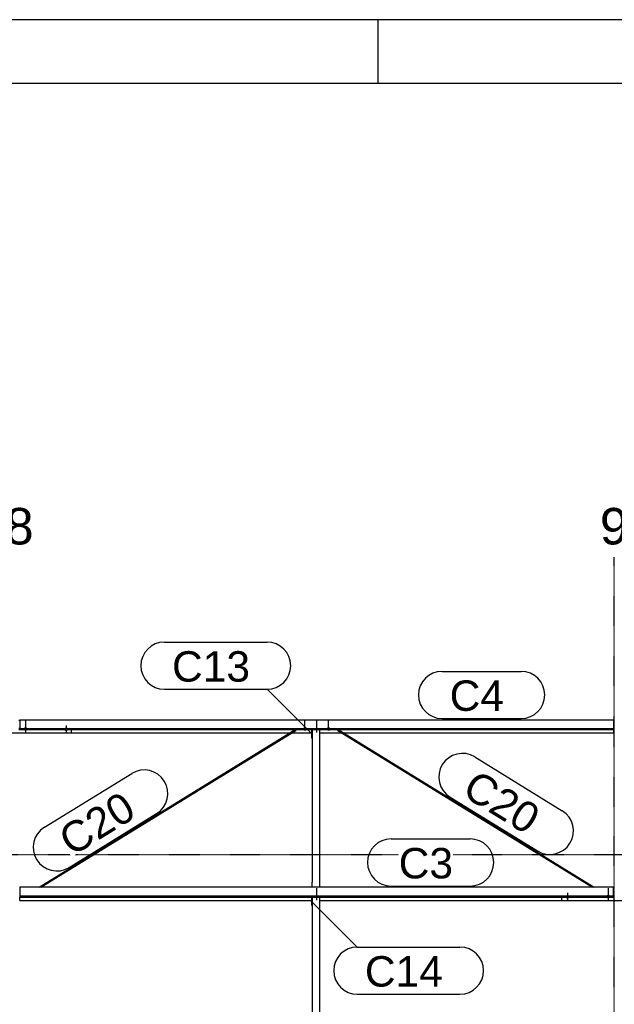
# Model space of a CAD drawing. Header units: millimetres. Extents: x -4888 to 73862, y -29046 to 15504.
# Tile 60 of 111: x 24501 to 28001, y 9708 to 15504. Entities that reach past the tile are written whole.
import ezdxf

# ---------------------------------------------------------------- set-up
doc = ezdxf.new("R2010")
doc.units = ezdxf.units.MM
doc.linetypes.add('DXK_LINE_DOT2', pattern=[3.9198, 1.9599, -1.9599])
doc.linetypes.add('DXK_LINE_DOT3', pattern=[5.9187, 2.979, -0.9799, 0.9799, -0.9799])
doc.styles.add('Arial', font='ARIAL.TTF', dxfattribs={"height": 0.2})

# ---------------------------------------------------------------- blocks, each defined once
blk = doc.blocks.new('Unknown-1953139-1278')
at = {"color": 7, "linetype": 'Continuous'}
for p, q in [((73861.9, 15503.7), (-4888.1, 15503.7)), ((26611.9, 15128.7), (26611.9, 15503.7)), ((73486.9, 15128.7), (-4513.1, 15128.7))]:
    blk.add_line(p, q, dxfattribs=at)
blk = doc.blocks.new('GridLine-1953139-4961 - 1282')
at = {"color": 174, "linetype": 'DXK_LINE_DOT3'}
blk.add_line((-1750, 10590), (64750, 10590), dxfattribs=at)
blk = doc.blocks.new('Bolt-1953139-17491 - 1282')
at = {"color": 5, "linetype": 'Continuous'}
for p, q in [((24766.2, 11328.2), (24766, 11327.7)), ((24766, 11327.7), (24766, 11327.2)), ((24766, 11327.2), (24766, 11326.8)), ((24766, 11326.8), (24766.2, 11326.3)), ((24766.4, 11328.6), (24766.2, 11328.2)), ((24766.2, 11326.3), (24766.4, 11325.8)), ((24766.7, 11329.1), (24766.4, 11328.6)), ((24766.4, 11325.8), (24766.7, 11325.4)), ((24767.1, 11329.5), (24766.7, 11329.1)), ((24766.7, 11325.4), (24767.1, 11325)), ((24767.5, 11329.9), (24767.1, 11329.5)), ((24767.1, 11325), (24767.5, 11324.6)), ((24768, 11330.3), (24767.5, 11329.9)), ((24767.5, 11324.6), (24768, 11324.2)), ((24768.6, 11330.6), (24768, 11330.3)), ((24768, 11324.2), (24768.6, 11323.8)), ((24769.3, 11330.9), (24768.6, 11330.6)), ((24768.6, 11323.8), (24769.3, 11323.5)), ((24770, 11331.2), (24769.3, 11330.9)), ((24769.3, 11323.5), (24770, 11323.3)), ((24770.8, 11331.5), (24770, 11331.2)), ((24770, 11323.3), (24770.8, 11323)), ((24771.6, 11331.7), (24770.8, 11331.5)), ((24770.8, 11323), (24771.6, 11322.8)), ((24772.4, 11331.8), (24771.6, 11331.7)), ((24771.6, 11322.8), (24772.4, 11322.7)), ((24773.2, 11331.9), (24772.4, 11331.8)), ((24772.4, 11322.7), (24773.2, 11322.5)), ((24774.1, 11332), (24773.2, 11331.9)), ((24773.2, 11322.5), (24774.1, 11322.5)), ((24775, 11332), (24774.1, 11332)), ((24774.1, 11322.5), (24775, 11322.4)), ((24775, 11349.8), (24775, 11307.4)), ((24775.9, 11332), (24775, 11332)), ((24775, 11322.4), (24775.9, 11322.5)), ((24776.8, 11331.9), (24775.9, 11332)), ((24775.9, 11322.5), (24776.8, 11322.5)), ((24777.6, 11331.8), (24776.8, 11331.9)), ((24776.8, 11322.5), (24777.6, 11322.7)), ((24778.4, 11331.7), (24777.6, 11331.8)), ((24777.6, 11322.7), (24778.4, 11322.8)), ((24779.2, 11331.5), (24778.4, 11331.7)), ((24778.4, 11322.8), (24779.2, 11323)), ((24780, 11331.2), (24779.2, 11331.5)), ((24779.2, 11323), (24780, 11323.3)), ((24780.7, 11330.9), (24780, 11331.2)), ((24780, 11323.3), (24780.7, 11323.5)), ((24781.4, 11330.6), (24780.7, 11330.9)), ((24780.7, 11323.5), (24781.4, 11323.8)), ((24782, 11330.3), (24781.4, 11330.6)), ((24781.4, 11323.8), (24782, 11324.2)), ((24782.5, 11329.9), (24782, 11330.3)), ((24782, 11324.2), (24782.5, 11324.6)), ((24782.9, 11329.5), (24782.5, 11329.9)), ((24782.5, 11324.6), (24782.9, 11325)), ((24783.3, 11329.1), (24782.9, 11329.5)), ((24782.9, 11325), (24783.3, 11325.4)), ((24783.6, 11328.6), (24783.3, 11329.1)), ((24783.3, 11325.4), (24783.6, 11325.8)), ((24783.8, 11328.2), (24783.6, 11328.6)), ((24783.6, 11325.8), (24783.8, 11326.3)), ((24784, 11327.7), (24783.8, 11328.2)), ((24783.8, 11326.3), (24784, 11326.8)), ((24784, 11327.2), (24784, 11327.7)), ((24784, 11326.8), (24784, 11327.2))]:
    blk.add_line(p, q, dxfattribs=at)
blk = doc.blocks.new('Bolt-1953139-18487 - 1282')
at = {"color": 5, "linetype": 'DXK_LINE_DOT2'}
blk.add_line((26250, 10351.6), (26250, 10394), dxfattribs=at)
blk = doc.blocks.new('GridLine-1953139-4948 - 1282')
at = {"color": 136, "linetype": 'Continuous', "style": 'Arial'}
blk.add_text('8', height=214.9, dxfattribs=at).set_placement((24416.6, 12415))
blk = doc.blocks.new('Bolt-1953139-18488 - 1282')
at = {"color": 5, "linetype": 'DXK_LINE_DOT2'}
blk.add_line((26250, 10321.8), (26250, 10364.1), dxfattribs=at)
blk = doc.blocks.new('GridLine-1953139-4949 - 1282')
at = {"color": 174, "linetype": 'DXK_LINE_DOT3'}
blk.add_line((28000, -1750), (28000, 12340), dxfattribs=at)
at = {"color": 136, "linetype": 'Continuous', "style": 'Arial'}
blk.add_text('9', height=214.9, dxfattribs=at).set_placement((27916.6, 12415))
blk = doc.blocks.new('Bolt-1953139-17719 - 1282')
at = {"color": 5, "linetype": 'DXK_LINE_DOT2'}
blk.add_line((27965, 10391.8), (27965, 10349.5), dxfattribs=at)
blk = doc.blocks.new('Part-1953139-17101 - 1282')
at = {"color": 3, "linetype": 'Continuous'}
for p, q in [((24503, 11383.2), (27997, 11383.2)), ((24503, 11383.2), (24503, 11324.9)), ((27997, 11383.2), (27997, 11324.9)), ((24503, 11332.4), (27997, 11332.4)), ((24503, 11324.9), (27997, 11324.9)), ((24807, 11306.2), (26093.5, 11306.2)), ((26102.6, 11306.2), (26222, 11306.2)), ((26269, 11306.2), (26397.4, 11306.2)), ((26406.5, 11306.2), (27997, 11306.2)), ((27997, 11324.9), (27997, 11306.2))]:
    blk.add_line(p, q, dxfattribs=at)
blk = doc.blocks.new('Part-1953139-17102 - 1282')
at = {"color": 3, "linetype": 'Continuous'}
for p, q in [((27997, 10396.9), (24503, 10396.9)), ((24503, 10396.9), (24503, 10338.6)), ((27997, 10338.6), (27997, 10396.9)), ((24503, 10346.1), (27997, 10346.1)), ((24503, 10338.6), (27997, 10338.6)), ((24503, 10319.9), (24503, 10338.6)), ((24503, 10319.9), (26222, 10319.9)), ((26269, 10319.9), (27693, 10319.9))]:
    blk.add_line(p, q, dxfattribs=at)
blk = doc.blocks.new('Bolt-1953139-17718 - 1282')
at = {"color": 5, "linetype": 'Continuous'}
for p, q in [((27956.2, 10343.2), (27956, 10342.8)), ((27956, 10342.8), (27956, 10342.3)), ((27956, 10342.3), (27956, 10341.8)), ((27956, 10341.8), (27956.2, 10341.4)), ((27956.4, 10343.7), (27956.2, 10343.2)), ((27956.2, 10341.4), (27956.4, 10340.9)), ((27956.7, 10344.1), (27956.4, 10343.7)), ((27956.4, 10340.9), (27956.7, 10340.5)), ((27957.1, 10344.6), (27956.7, 10344.1)), ((27956.7, 10340.5), (27957.1, 10340)), ((27957.5, 10345), (27957.1, 10344.6)), ((27957.1, 10340), (27957.5, 10339.6)), ((27958, 10345.3), (27957.5, 10345)), ((27957.5, 10339.6), (27958, 10339.3)), ((27958.6, 10345.7), (27958, 10345.3)), ((27958, 10339.3), (27958.6, 10338.9)), ((27959.3, 10346), (27958.6, 10345.7)), ((27958.6, 10338.9), (27959.3, 10338.6)), ((27960, 10346.3), (27959.3, 10346)), ((27959.3, 10338.6), (27960, 10338.3)), ((27960.8, 10346.5), (27960, 10346.3)), ((27960, 10338.3), (27960.8, 10338.1)), ((27961.6, 10346.7), (27960.8, 10346.5)), ((27960.8, 10338.1), (27961.6, 10337.9)), ((27962.4, 10346.9), (27961.6, 10346.7)), ((27961.6, 10337.9), (27962.4, 10337.7)), ((27963.2, 10347), (27962.4, 10346.9)), ((27962.4, 10337.7), (27963.2, 10337.6)), ((27964.1, 10347.1), (27963.2, 10347)), ((27963.2, 10337.6), (27964.1, 10337.5)), ((27965, 10347.1), (27964.1, 10347.1)), ((27964.1, 10337.5), (27965, 10337.5)), ((27965, 10362), (27965, 10319.7)), ((27965.9, 10347.1), (27965, 10347.1)), ((27965, 10337.5), (27965.9, 10337.5)), ((27966.8, 10347), (27965.9, 10347.1)), ((27965.9, 10337.5), (27966.8, 10337.6)), ((27967.6, 10346.9), (27966.8, 10347)), ((27966.8, 10337.6), (27967.6, 10337.7)), ((27968.4, 10346.7), (27967.6, 10346.9)), ((27967.6, 10337.7), (27968.4, 10337.9)), ((27969.2, 10346.5), (27968.4, 10346.7)), ((27968.4, 10337.9), (27969.2, 10338.1)), ((27970, 10346.3), (27969.2, 10346.5)), ((27969.2, 10338.1), (27970, 10338.3)), ((27970.7, 10346), (27970, 10346.3)), ((27970, 10338.3), (27970.7, 10338.6)), ((27971.4, 10345.7), (27970.7, 10346)), ((27970.7, 10338.6), (27971.4, 10338.9)), ((27972, 10345.3), (27971.4, 10345.7)), ((27971.4, 10338.9), (27972, 10339.3)), ((27972.5, 10345), (27972, 10345.3)), ((27972, 10339.3), (27972.5, 10339.6)), ((27972.9, 10344.6), (27972.5, 10345)), ((27972.5, 10339.6), (27972.9, 10340)), ((27973.3, 10344.1), (27972.9, 10344.6)), ((27972.9, 10340), (27973.3, 10340.5)), ((27973.6, 10343.7), (27973.3, 10344.1)), ((27973.3, 10340.5), (27973.6, 10340.9)), ((27973.8, 10343.2), (27973.6, 10343.7)), ((27973.6, 10340.9), (27973.8, 10341.4)), ((27974, 10342.8), (27973.8, 10343.2)), ((27973.8, 10341.4), (27974, 10341.8)), ((27974, 10342.3), (27974, 10342.8)), ((27974, 10341.8), (27974, 10342.3))]:
    blk.add_line(p, q, dxfattribs=at)
blk = doc.blocks.new('Part-1953139-17717 - 1282')
at = {"color": 3, "linetype": 'Continuous'}
for p, q in [((27997, 10394.5), (28003, 10394.5)), ((27693, 10317.5), (27693, 10338.6)), ((28307, 10317.5), (27693, 10317.5)), ((27997, 10347.9), (28003, 10347.9)), ((27997, 10339.4), (28003, 10339.4)), ((28307, 10317.5), (28307, 10338.6))]:
    blk.add_line(p, q, dxfattribs=at)
blk = doc.blocks.new('Part-1953139-17486 - 1282')
at = {"color": 3, "linetype": 'Continuous'}
for p, q in [((24497, 11380.7), (24503, 11380.7)), ((24193, 11303.8), (24193, 11324.9)), ((24807, 11303.8), (24193, 11303.8)), ((24497, 11334.2), (24503, 11334.2)), ((24497, 11325.7), (24503, 11325.7)), ((24807, 11303.8), (24807, 11324.9))]:
    blk.add_line(p, q, dxfattribs=at)
blk = doc.blocks.new('Bolt-1953139-17487 - 1282')
at = {"color": 5, "linetype": 'Continuous'}
for p, q in [((24526.2, 11329.5), (24526, 11329.1)), ((24526, 11329.1), (24526, 11328.6)), ((24526, 11328.6), (24526, 11328.1)), ((24526, 11328.1), (24526.2, 11327.7)), ((24526.4, 11330), (24526.2, 11329.5)), ((24526.2, 11327.7), (24526.4, 11327.2)), ((24526.7, 11330.4), (24526.4, 11330)), ((24526.4, 11327.2), (24526.7, 11326.8)), ((24527.1, 11330.8), (24526.7, 11330.4)), ((24526.7, 11326.8), (24527.1, 11326.3)), ((24527.5, 11331.2), (24527.1, 11330.8)), ((24527.1, 11326.3), (24527.5, 11325.9)), ((24528, 11331.6), (24527.5, 11331.2)), ((24527.5, 11325.9), (24528, 11325.5)), ((24528.6, 11332), (24528, 11331.6)), ((24528, 11325.5), (24528.6, 11325.2)), ((24529.3, 11332.3), (24528.6, 11332)), ((24528.6, 11325.2), (24529.3, 11324.9)), ((24530, 11332.6), (24529.3, 11332.3)), ((24529.3, 11324.9), (24530, 11324.6)), ((24530.8, 11332.8), (24530, 11332.6)), ((24530, 11324.6), (24530.8, 11324.4)), ((24531.6, 11333), (24530.8, 11332.8)), ((24530.8, 11324.4), (24531.6, 11324.2)), ((24532.4, 11333.2), (24531.6, 11333)), ((24531.6, 11324.2), (24532.4, 11324)), ((24533.2, 11333.3), (24532.4, 11333.2)), ((24532.4, 11324), (24533.2, 11323.9)), ((24534.1, 11333.4), (24533.2, 11333.3)), ((24533.2, 11323.9), (24534.1, 11323.8)), ((24535, 11333.4), (24534.1, 11333.4)), ((24534.1, 11323.8), (24535, 11323.8)), ((24535, 11348.3), (24535, 11306)), ((24535.9, 11333.4), (24535, 11333.4)), ((24535, 11323.8), (24535.9, 11323.8)), ((24536.8, 11333.3), (24535.9, 11333.4)), ((24535.9, 11323.8), (24536.8, 11323.9)), ((24537.6, 11333.2), (24536.8, 11333.3)), ((24536.8, 11323.9), (24537.6, 11324)), ((24538.4, 11333), (24537.6, 11333.2)), ((24537.6, 11324), (24538.4, 11324.2)), ((24539.2, 11332.8), (24538.4, 11333)), ((24538.4, 11324.2), (24539.2, 11324.4)), ((24540, 11332.6), (24539.2, 11332.8)), ((24539.2, 11324.4), (24540, 11324.6)), ((24540.7, 11332.3), (24540, 11332.6)), ((24540, 11324.6), (24540.7, 11324.9)), ((24541.4, 11332), (24540.7, 11332.3)), ((24540.7, 11324.9), (24541.4, 11325.2)), ((24542, 11331.6), (24541.4, 11332)), ((24541.4, 11325.2), (24542, 11325.5)), ((24542.5, 11331.2), (24542, 11331.6)), ((24542, 11325.5), (24542.5, 11325.9)), ((24542.9, 11330.8), (24542.5, 11331.2)), ((24542.5, 11325.9), (24542.9, 11326.3)), ((24543.3, 11330.4), (24542.9, 11330.8)), ((24542.9, 11326.3), (24543.3, 11326.8)), ((24543.6, 11330), (24543.3, 11330.4)), ((24543.3, 11326.8), (24543.6, 11327.2)), ((24543.8, 11329.5), (24543.6, 11330)), ((24543.6, 11327.2), (24543.8, 11327.7)), ((24544, 11329.1), (24543.8, 11329.5)), ((24543.8, 11327.7), (24544, 11328.1)), ((24544, 11328.6), (24544, 11329.1)), ((24544, 11328.1), (24544, 11328.6))]:
    blk.add_line(p, q, dxfattribs=at)
blk = doc.blocks.new('Bolt-1953139-17488 - 1282')
at = {"color": 5, "linetype": 'DXK_LINE_DOT2'}
blk.add_line((24535, 11378.1), (24535, 11335.8), dxfattribs=at)
blk = doc.blocks.new('Bolt-1953139-17722 - 1282')
at = {"color": 5, "linetype": 'Continuous'}
for p, q in [((27716.2, 10341.9), (27716, 10341.4)), ((27716, 10341.4), (27716, 10340.9)), ((27716, 10340.9), (27716, 10340.5)), ((27716, 10340.5), (27716.2, 10340)), ((27716.4, 10342.3), (27716.2, 10341.9)), ((27716.2, 10340), (27716.4, 10339.6)), ((27716.7, 10342.8), (27716.4, 10342.3)), ((27716.4, 10339.6), (27716.7, 10339.1)), ((27717.1, 10343.2), (27716.7, 10342.8)), ((27716.7, 10339.1), (27717.1, 10338.7)), ((27717.5, 10343.6), (27717.1, 10343.2)), ((27717.1, 10338.7), (27717.5, 10338.3)), ((27718, 10344), (27717.5, 10343.6)), ((27717.5, 10338.3), (27718, 10337.9)), ((27718.6, 10344.3), (27718, 10344)), ((27718, 10337.9), (27718.6, 10337.6)), ((27719.3, 10344.7), (27718.6, 10344.3)), ((27718.6, 10337.6), (27719.3, 10337.2)), ((27720, 10344.9), (27719.3, 10344.7)), ((27719.3, 10337.2), (27720, 10337)), ((27720.8, 10345.2), (27720, 10344.9)), ((27720, 10337), (27720.8, 10336.7)), ((27721.6, 10345.4), (27720.8, 10345.2)), ((27720.8, 10336.7), (27721.6, 10336.5)), ((27722.4, 10345.5), (27721.6, 10345.4)), ((27721.6, 10336.5), (27722.4, 10336.4)), ((27723.2, 10345.6), (27722.4, 10345.5)), ((27722.4, 10336.4), (27723.2, 10336.3)), ((27724.1, 10345.7), (27723.2, 10345.6)), ((27723.2, 10336.3), (27724.1, 10336.2)), ((27725, 10345.7), (27724.1, 10345.7)), ((27724.1, 10336.2), (27725, 10336.2)), ((27725, 10363.5), (27725, 10321.1)), ((27725.9, 10345.7), (27725, 10345.7)), ((27725, 10336.2), (27725.9, 10336.2)), ((27726.8, 10345.6), (27725.9, 10345.7)), ((27725.9, 10336.2), (27726.8, 10336.3)), ((27727.6, 10345.5), (27726.8, 10345.6)), ((27726.8, 10336.3), (27727.6, 10336.4)), ((27728.4, 10345.4), (27727.6, 10345.5)), ((27727.6, 10336.4), (27728.4, 10336.5)), ((27729.2, 10345.2), (27728.4, 10345.4)), ((27728.4, 10336.5), (27729.2, 10336.7)), ((27730, 10344.9), (27729.2, 10345.2)), ((27729.2, 10336.7), (27730, 10337)), ((27730.7, 10344.7), (27730, 10344.9)), ((27730, 10337), (27730.7, 10337.2)), ((27731.4, 10344.3), (27730.7, 10344.7)), ((27730.7, 10337.2), (27731.4, 10337.6)), ((27732, 10344), (27731.4, 10344.3)), ((27731.4, 10337.6), (27732, 10337.9)), ((27732.5, 10343.6), (27732, 10344)), ((27732, 10337.9), (27732.5, 10338.3)), ((27732.9, 10343.2), (27732.5, 10343.6)), ((27732.5, 10338.3), (27732.9, 10338.7)), ((27733.3, 10342.8), (27732.9, 10343.2)), ((27732.9, 10338.7), (27733.3, 10339.1)), ((27733.6, 10342.3), (27733.3, 10342.8)), ((27733.3, 10339.1), (27733.6, 10339.6)), ((27733.8, 10341.9), (27733.6, 10342.3)), ((27733.6, 10339.6), (27733.8, 10340)), ((27734, 10341.4), (27733.8, 10341.9)), ((27733.8, 10340), (27734, 10340.5)), ((27734, 10340.9), (27734, 10341.4)), ((27734, 10340.5), (27734, 10340.9))]:
    blk.add_line(p, q, dxfattribs=at)
blk = doc.blocks.new('Bolt-1953139-18490 - 1282')
at = {"color": 5, "linetype": 'DXK_LINE_DOT2'}
blk.add_line((26250, 11307.3), (26250, 11349.6), dxfattribs=at)
blk = doc.blocks.new('Part-1953139-19111 - 1282')
at = {"color": 3, "linetype": 'Continuous'}
for p, q in [((24616.9, 10396.9), (26123.8, 11324.9)), ((24626, 10396.9), (26126.2, 11320.8)), ((26124.2, 11324.9), (26125, 11324.2)), ((26125, 11324.2), (26126.1, 11322.6)), ((26126.1, 11322.6), (26126.5, 11321.2)), ((26126.5, 11321.2), (26126.2, 11320.8))]:
    blk.add_line(p, q, dxfattribs=at)
blk = doc.blocks.new('Bolt-1953139-18489 - 1282')
at = {"color": 5, "linetype": 'DXK_LINE_DOT2'}
blk.add_line((26250, 11337.1), (26250, 11379.4), dxfattribs=at)
blk = doc.blocks.new('Bolt-1953139-19115 - 1282')
at = {"color": 5, "linetype": 'DXK_LINE_DOT2'}
blk.add_line((26320, 11337.9), (26320, 11380.2), dxfattribs=at)
blk = doc.blocks.new('Part-1953139-19112 - 1282')
at = {"color": 3, "linetype": 'Continuous'}
for p, q in [((26373.5, 11321.2), (26373.9, 11322.6)), ((26373.8, 11320.8), (26373.5, 11321.2)), ((26373.8, 11320.8), (27874, 10396.9)), ((26373.9, 11322.6), (26375, 11324.2)), ((26375, 11324.2), (26375.8, 11324.9)), ((26376.2, 11324.9), (27883.1, 10396.9))]:
    blk.add_line(p, q, dxfattribs=at)
blk = doc.blocks.new('Part-1953139-18486 - 1282')
at = {"color": 3, "linetype": 'Continuous'}
for p, q in [((26222, 11275.6), (26222, 11324.9)), ((26224, 11324.9), (26224, 10426.5)), ((26269, 10396.9), (26269, 11324.9)), ((26224, 11275.6), (26222, 11275.6)), ((26224, 10426.5), (26222, 10426.5)), ((26222, 10426.5), (26222, 10396.9)), ((26224, 10396.9), (26224, 10426.5))]:
    blk.add_line(p, q, dxfattribs=at)
blk = doc.blocks.new('Part-1953139-18491 - 1282')
at = {"color": 3, "linetype": 'Continuous'}
for p, q in [((26222, 10289.3), (26222, 10338.6)), ((26224, 10338.6), (26224, 9393.6)), ((26269, 9364), (26269, 10338.6)), ((26224, 10289.3), (26222, 10289.3)), ((26224, 9393.6), (26222, 9393.6)), ((26222, 9393.6), (26222, 9364)), ((26224, 9364), (26224, 9393.6))]:
    blk.add_line(p, q, dxfattribs=at)
blk = doc.blocks.new('Bolt-1953139-19116 - 1282')
at = {"color": 5, "linetype": 'Continuous'}
for p, q in [((26311.2, 11329.5), (26311, 11329.1)), ((26311, 11329.1), (26311, 11328.6)), ((26311, 11328.6), (26311, 11328.1)), ((26311, 11328.1), (26311.2, 11327.7)), ((26311.4, 11330), (26311.2, 11329.5)), ((26311.2, 11327.7), (26311.4, 11327.2)), ((26311.7, 11330.4), (26311.4, 11330)), ((26311.4, 11327.2), (26311.7, 11326.8)), ((26312.1, 11330.8), (26311.7, 11330.4)), ((26311.7, 11326.8), (26312.1, 11326.3)), ((26312.5, 11331.2), (26312.1, 11330.8)), ((26312.1, 11326.3), (26312.5, 11325.9)), ((26313, 11331.6), (26312.5, 11331.2)), ((26312.5, 11325.9), (26313, 11325.6)), ((26313.6, 11332), (26313, 11331.6)), ((26313, 11325.6), (26313.6, 11325.2)), ((26314.3, 11332.3), (26313.6, 11332)), ((26313.6, 11325.2), (26314.3, 11324.9)), ((26315, 11332.6), (26314.3, 11332.3)), ((26314.3, 11324.9), (26315, 11324.6)), ((26315.8, 11332.8), (26315, 11332.6)), ((26315, 11324.6), (26315.8, 11324.4)), ((26316.6, 11333), (26315.8, 11332.8)), ((26315.8, 11324.4), (26316.6, 11324.2)), ((26317.4, 11333.2), (26316.6, 11333)), ((26316.6, 11324.2), (26317.4, 11324)), ((26318.2, 11333.3), (26317.4, 11333.2)), ((26317.4, 11324), (26318.2, 11323.9)), ((26319.1, 11333.4), (26318.2, 11333.3)), ((26318.2, 11323.9), (26319.1, 11323.8)), ((26320, 11333.4), (26319.1, 11333.4)), ((26319.1, 11323.8), (26320, 11323.8)), ((26320.9, 11333.4), (26320, 11333.4)), ((26320, 11325.2), (26320, 11333.3)), ((26320, 11323.8), (26320.9, 11323.8)), ((26321.8, 11333.3), (26320.9, 11333.4)), ((26320.9, 11323.8), (26321.8, 11323.9)), ((26322.6, 11333.2), (26321.8, 11333.3)), ((26321.8, 11323.9), (26322.6, 11324)), ((26323.4, 11333), (26322.6, 11333.2)), ((26322.6, 11324), (26323.4, 11324.2)), ((26324.2, 11332.8), (26323.4, 11333)), ((26323.4, 11324.2), (26324.2, 11324.4)), ((26325, 11332.6), (26324.2, 11332.8)), ((26324.2, 11324.4), (26325, 11324.6)), ((26325.7, 11332.3), (26325, 11332.6)), ((26325, 11324.6), (26325.7, 11324.9)), ((26326.4, 11332), (26325.7, 11332.3)), ((26325.7, 11324.9), (26326.4, 11325.2)), ((26327, 11331.6), (26326.4, 11332)), ((26326.4, 11325.2), (26327, 11325.6)), ((26327.5, 11331.2), (26327, 11331.6)), ((26327, 11325.6), (26327.5, 11325.9)), ((26327.9, 11330.8), (26327.5, 11331.2)), ((26327.5, 11325.9), (26327.9, 11326.3)), ((26328.3, 11330.4), (26327.9, 11330.8)), ((26327.9, 11326.3), (26328.3, 11326.8)), ((26328.6, 11330), (26328.3, 11330.4)), ((26328.3, 11326.8), (26328.6, 11327.2)), ((26328.8, 11329.5), (26328.6, 11330)), ((26328.6, 11327.2), (26328.8, 11327.7)), ((26329, 11329.1), (26328.8, 11329.5)), ((26328.8, 11327.7), (26329, 11328.1)), ((26329, 11328.6), (26329, 11329.1)), ((26329, 11328.1), (26329, 11328.6))]:
    blk.add_line(p, q, dxfattribs=at)
blk = doc.blocks.new('Bolt-1953139-19113 - 1282')
at = {"color": 5, "linetype": 'DXK_LINE_DOT2'}
blk.add_line((26180, 11337.9), (26180, 11380.2), dxfattribs=at)
blk = doc.blocks.new('Bolt-1953139-19114 - 1282')
at = {"color": 5, "linetype": 'Continuous'}
for p, q in [((26171.2, 11329.5), (26171, 11329.1)), ((26171, 11329.1), (26171, 11328.6)), ((26171, 11328.6), (26171, 11328.1)), ((26171, 11328.1), (26171.2, 11327.7)), ((26171.4, 11330), (26171.2, 11329.5)), ((26171.2, 11327.7), (26171.4, 11327.2)), ((26171.7, 11330.4), (26171.4, 11330)), ((26171.4, 11327.2), (26171.7, 11326.8)), ((26172.1, 11330.8), (26171.7, 11330.4)), ((26171.7, 11326.8), (26172.1, 11326.3)), ((26172.5, 11331.2), (26172.1, 11330.8)), ((26172.1, 11326.3), (26172.5, 11325.9)), ((26173, 11331.6), (26172.5, 11331.2)), ((26172.5, 11325.9), (26173, 11325.6)), ((26173.6, 11332), (26173, 11331.6)), ((26173, 11325.6), (26173.6, 11325.2)), ((26174.3, 11332.3), (26173.6, 11332)), ((26173.6, 11325.2), (26174.3, 11324.9)), ((26175, 11332.6), (26174.3, 11332.3)), ((26174.3, 11324.9), (26175, 11324.6)), ((26175.8, 11332.8), (26175, 11332.6)), ((26175, 11324.6), (26175.8, 11324.4)), ((26176.6, 11333), (26175.8, 11332.8)), ((26175.8, 11324.4), (26176.6, 11324.2)), ((26177.4, 11333.2), (26176.6, 11333)), ((26176.6, 11324.2), (26177.4, 11324)), ((26178.2, 11333.3), (26177.4, 11333.2)), ((26177.4, 11324), (26178.2, 11323.9)), ((26179.1, 11333.4), (26178.2, 11333.3)), ((26178.2, 11323.9), (26179.1, 11323.8)), ((26180, 11333.4), (26179.1, 11333.4)), ((26179.1, 11323.8), (26180, 11323.8)), ((26180.9, 11333.4), (26180, 11333.4)), ((26180, 11325.2), (26180, 11333.3)), ((26180, 11323.8), (26180.9, 11323.8)), ((26181.8, 11333.3), (26180.9, 11333.4)), ((26180.9, 11323.8), (26181.8, 11323.9)), ((26182.6, 11333.2), (26181.8, 11333.3)), ((26181.8, 11323.9), (26182.6, 11324)), ((26183.4, 11333), (26182.6, 11333.2)), ((26182.6, 11324), (26183.4, 11324.2)), ((26184.2, 11332.8), (26183.4, 11333)), ((26183.4, 11324.2), (26184.2, 11324.4)), ((26185, 11332.6), (26184.2, 11332.8)), ((26184.2, 11324.4), (26185, 11324.6)), ((26185.7, 11332.3), (26185, 11332.6)), ((26185, 11324.6), (26185.7, 11324.9)), ((26186.4, 11332), (26185.7, 11332.3)), ((26185.7, 11324.9), (26186.4, 11325.2)), ((26187, 11331.6), (26186.4, 11332)), ((26186.4, 11325.2), (26187, 11325.6)), ((26187.5, 11331.2), (26187, 11331.6)), ((26187, 11325.6), (26187.5, 11325.9)), ((26187.9, 11330.8), (26187.5, 11331.2)), ((26187.5, 11325.9), (26187.9, 11326.3)), ((26188.3, 11330.4), (26187.9, 11330.8)), ((26187.9, 11326.3), (26188.3, 11326.8)), ((26188.6, 11330), (26188.3, 11330.4)), ((26188.3, 11326.8), (26188.6, 11327.2)), ((26188.8, 11329.5), (26188.6, 11330)), ((26188.6, 11327.2), (26188.8, 11327.7)), ((26189, 11329.1), (26188.8, 11329.5)), ((26188.8, 11327.7), (26189, 11328.1)), ((26189, 11328.6), (26189, 11329.1)), ((26189, 11328.1), (26189, 11328.6))]:
    blk.add_line(p, q, dxfattribs=at)
blk = doc.blocks.new('Mark-1953139-19269 - 1282')
at = {"color": 136, "linetype": 'Continuous'}
for p, q in [((26987.5, 11668.2), (27453.2, 11668.2)), ((26987.5, 11390.7), (27453.2, 11390.7))]:
    blk.add_line(p, q, dxfattribs=at)
for centre, radius, start, end in [((26987.5, 11529.4), 138.7, 90.00001, 270.00001), ((27453.2, 11529.4), 138.8, 270.00001, 90.00001)]:
    blk.add_arc(centre, radius, start, end, dxfattribs=at)
at = {"color": 0}
blk.add_wipeout([(27352, 11435.7), (27352, 11623.2), (27032.5, 11623.2), (27032.5, 11435.7)], dxfattribs=at)
blk.add_wipeout([(27352, 11435.7), (27352, 11623.2), (27032.5, 11623.2), (27032.5, 11435.7)], dxfattribs=at)
at = {"color": 2, "style": 'Arial'}
blk.add_text('C4', height=179.08, dxfattribs=at).set_placement((27032.5, 11435.7))
blk = doc.blocks.new('Mark-1953139-19859 - 1282')
at = {"color": 0}
blk.add_wipeout([(25197.6, 10816.2), (25099.2, 10975.8), (24708.8, 10735.4), (24807.2, 10575.7)], dxfattribs=at)
blk.add_wipeout([(25197.6, 10816.2), (25099.2, 10975.8), (24708.8, 10735.4), (24807.2, 10575.7)], dxfattribs=at)
at = {"color": 136, "linetype": 'Continuous'}
for p, q in [((24646.9, 10750.1), (25161.9, 11067.2)), ((24792.4, 10513.8), (25307.4, 10830.9))]:
    blk.add_line(p, q, dxfattribs=at)
for centre, start, end in [((25234.6, 10949.1), 301.62606, 121.62606), ((24719.7, 10632), 121.62606, 301.62606)]:
    blk.add_arc(centre, 138.7, start, end, dxfattribs=at)
at = {"color": 2, "style": 'Arial'}
blk.add_text('C20', height=179.08, rotation=31.62727, dxfattribs=at).set_placement((24807.2, 10575.7))
blk = doc.blocks.new('Mark-1953139-19270 - 1282')
at = {"color": 136, "linetype": 'Continuous'}
for p, q in [((26687.5, 10681.9), (27153.2, 10681.9)), ((26687.5, 10404.4), (27153.2, 10404.4))]:
    blk.add_line(p, q, dxfattribs=at)
for centre, radius, start, end in [((26687.5, 10543.1), 138.7, 90.00001, 270.00001), ((27153.2, 10543.1), 138.8, 270.00001, 90.00001)]:
    blk.add_arc(centre, radius, start, end, dxfattribs=at)
at = {"color": 0}
blk.add_wipeout([(27052, 10449.4), (27052, 10636.9), (26732.5, 10636.9), (26732.5, 10449.4)], dxfattribs=at)
blk.add_wipeout([(27052, 10449.4), (27052, 10636.9), (26732.5, 10636.9), (26732.5, 10449.4)], dxfattribs=at)
at = {"color": 2, "style": 'Arial'}
blk.add_text('C3', height=179.08, dxfattribs=at).set_placement((26732.5, 10449.4))
blk = doc.blocks.new('Mark-1953139-19652 - 1282')
at = {"color": 136, "linetype": 'Continuous'}
for p, q in [((25353.3, 11840), (25958.1, 11840)), ((25353.3, 11562.5), (25958.1, 11562.5)), ((26223.2, 11297.4), (25958.1, 11562.5))]:
    blk.add_line(p, q, dxfattribs=at)
for centre, start, end in [((25353.3, 11701.3), 90, 270), ((25958.1, 11701.3), 270, 90)]:
    blk.add_arc(centre, 138.7, start, end, dxfattribs=at)
at = {"color": 0}
blk.add_wipeout([(25856.8, 11607.5), (25856.8, 11795), (25398.3, 11795), (25398.3, 11607.5)], dxfattribs=at)
blk.add_wipeout([(25856.8, 11607.5), (25856.8, 11795), (25398.3, 11795), (25398.3, 11607.5)], dxfattribs=at)
at = {"color": 2, "style": 'Arial'}
blk.add_text('C13', height=179.08, dxfattribs=at).set_placement((25398.3, 11607.5))
blk = doc.blocks.new('Mark-1953139-19653 - 1282')
at = {"color": 136, "linetype": 'Continuous'}
for p, q in [((26223.2, 10310.3), (26488.4, 10045.2)), ((26488.4, 10045.2), (27093.2, 10045.2)), ((26488.4, 9767.7), (27093.2, 9767.7))]:
    blk.add_line(p, q, dxfattribs=at)
for centre, start, end in [((26488.4, 9906.4), 90, 270), ((27093.2, 9906.4), 270, 90)]:
    blk.add_arc(centre, 138.7, start, end, dxfattribs=at)
at = {"color": 0}
blk.add_wipeout([(26991.9, 9812.7), (26991.9, 10000.2), (26533.4, 10000.2), (26533.4, 9812.7)], dxfattribs=at)
blk.add_wipeout([(26991.9, 9812.7), (26991.9, 10000.2), (26533.4, 10000.2), (26533.4, 9812.7)], dxfattribs=at)
at = {"color": 2, "style": 'Arial'}
blk.add_text('C14', height=179.08, dxfattribs=at).set_placement((26533.4, 9812.7))
blk = doc.blocks.new('Mark-1953139-19860 - 1282')
at = {"color": 0}
blk.add_wipeout([(27486.8, 10702.6), (27585.1, 10862.3), (27194.7, 11102.7), (27096.4, 10943)], dxfattribs=at)
blk.add_wipeout([(27486.8, 10702.6), (27585.1, 10862.3), (27194.7, 11102.7), (27096.4, 10943)], dxfattribs=at)
at = {"color": 136, "linetype": 'Continuous'}
for p, q in [((27180, 11164.6), (27694.9, 10847.5)), ((27034.5, 10928.3), (27549.4, 10611.2))]:
    blk.add_line(p, q, dxfattribs=at)
for centre, start, end in [((27107.2, 11046.5), 58.37395, 238.37395), ((27622.2, 10729.3), 238.37395, 58.37395)]:
    blk.add_arc(centre, 138.8, start, end, dxfattribs=at)
at = {"color": 2, "style": 'Arial'}
blk.add_text('C20', height=179.08, rotation=-31.62727, dxfattribs=at).set_placement((27096.4, 10943))

msp = doc.modelspace()

# ---------------------------------------------------------------- block references
for name in ['Unknown-1953139-1278', 'GridLine-1953139-4948 - 1282', 'GridLine-1953139-4949 - 1282', 'Part-1953139-17486 - 1282', 'Part-1953139-17101 - 1282', 'Bolt-1953139-17488 - 1282', 'Bolt-1953139-19113 - 1282', 'Bolt-1953139-18489 - 1282', 'Bolt-1953139-19115 - 1282', 'Bolt-1953139-17487 - 1282', 'Part-1953139-19111 - 1282', 'Bolt-1953139-17491 - 1282', 'Bolt-1953139-19114 - 1282', 'Part-1953139-18486 - 1282', 'Bolt-1953139-18490 - 1282', 'Bolt-1953139-19116 - 1282', 'Part-1953139-19112 - 1282', 'GridLine-1953139-4961 - 1282', 'Part-1953139-17102 - 1282', 'Bolt-1953139-18487 - 1282', 'Part-1953139-17717 - 1282', 'Bolt-1953139-17719 - 1282', 'Part-1953139-18491 - 1282', 'Bolt-1953139-18488 - 1282', 'Bolt-1953139-17722 - 1282', 'Bolt-1953139-17718 - 1282']:
    msp.add_blockref(name, (0, 0))

# ---------------------------------------------------------------- next in the draw order: block references
for name in ['Mark-1953139-19652 - 1282', 'Mark-1953139-19269 - 1282', 'Mark-1953139-19859 - 1282', 'Mark-1953139-19270 - 1282', 'Mark-1953139-19653 - 1282']:
    msp.add_blockref(name, (0, 0))

# ---------------------------------------------------------------- next in the draw order: block references
msp.add_blockref('Mark-1953139-19860 - 1282', (0, 0))

doc.saveas('drawing.dxf')
